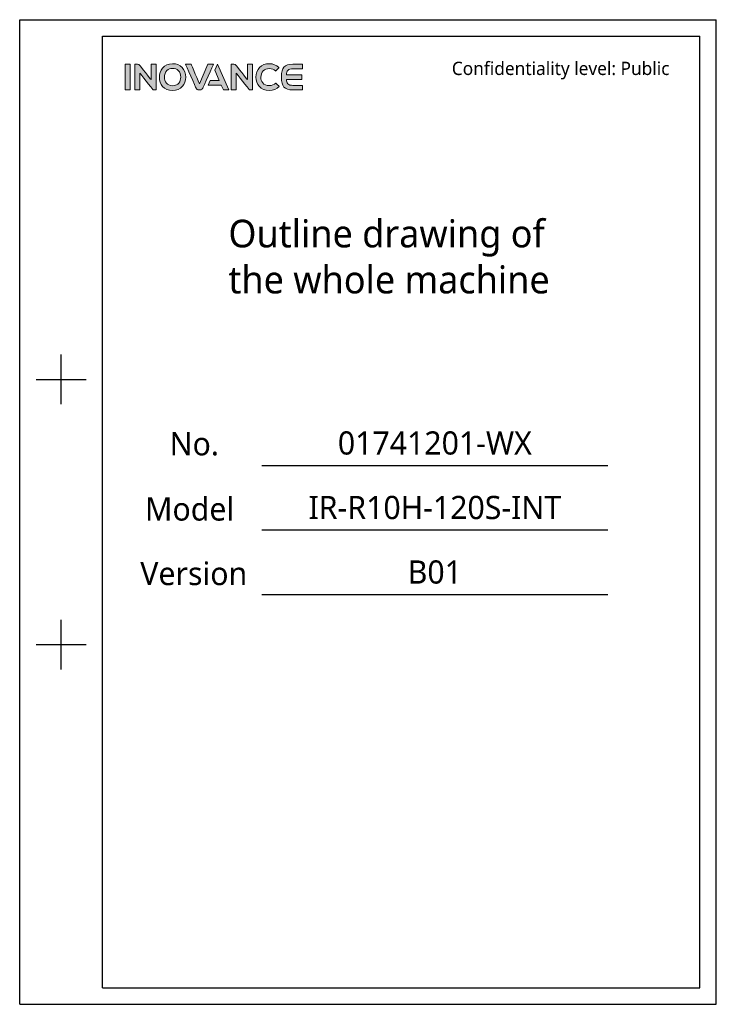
# Model space of a CAD drawing. Header units: millimetres. Extents: x 5828 to 6704, y 123 to 421.
# Tile 1 of 256: x 5828 to 6038, y 123 to 420. Entities that reach past the tile are written whole.
import ezdxf
from ezdxf.enums import TextEntityAlignment as Align

# ---------------------------------------------------------------- set-up
doc = ezdxf.new("R2010")
doc.units = ezdxf.units.MM
doc.layers.add('logo-蓝色', color=7, linetype='Continuous', true_color=0x008ccf)
doc.layers.add('模板', color=7, linetype='Continuous')
doc.styles.add('微软雅黑', font='msyh.ttc', dxfattribs={"height": 1.5})

# ---------------------------------------------------------------- blocks, each defined once
blk = doc.blocks.new('封面')
at = {"layer": 'logo-蓝色'}
h = blk.add_hatch(color=256, dxfattribs=at)
h.dxf.hatch_style = 1
edge = h.paths.add_edge_path(flags=16)
edge.add_spline(control_points=[(5872.44, 404.87), (5872.88, 405.32), (5873.47, 405.54), (5874.18, 405.54), (5874.18, 405.54), (5874.89, 405.54), (5875.47, 405.32), (5875.9, 404.88), (5875.9, 404.88), (5876.38, 404.4), (5876.64, 403.66), (5876.63, 402.87), (5876.63, 402.87), (5876.61, 401.63), (5875.95, 400.3), (5874.18, 400.3), (5874.18, 400.3), (5872.42, 400.3), (5871.75, 401.62), (5871.72, 402.85), (5871.72, 402.85), (5871.7, 403.64), (5871.96, 404.37), (5872.44, 404.87)], knot_values=[0, 0, 0, 0, 0.166667, 0.166667, 0.166667, 0.166667, 0.333333, 0.333333, 0.333333, 0.333333, 0.5, 0.5, 0.5, 0.5, 0.666667, 0.666667, 0.666667, 0.666667, 0.833333, 0.833333, 0.833333, 0.833333, 1, 1, 1, 1], degree=3, periodic=0)
edge = h.paths.add_edge_path()
edge.add_spline(control_points=[(5874.18, 406.95), (5871.45, 406.95), (5870.2, 404.84), (5870.2, 402.87), (5870.2, 402.87), (5870.2, 401.81), (5870.55, 400.83), (5871.17, 400.12), (5871.17, 400.12), (5871.88, 399.31), (5872.92, 398.89), (5874.18, 398.89), (5874.18, 398.89), (5875.43, 398.89), (5876.47, 399.32), (5877.17, 400.14), (5877.17, 400.14), (5877.79, 400.85), (5878.13, 401.83), (5878.15, 402.88), (5878.15, 402.88), (5878.16, 404.02), (5877.74, 405.11), (5877.01, 405.85), (5877.01, 405.85), (5876.3, 406.57), (5875.32, 406.95), (5874.18, 406.95)], knot_values=[0, 0, 0, 0, 0.142857, 0.142857, 0.142857, 0.142857, 0.285714, 0.285714, 0.285714, 0.285714, 0.428571, 0.428571, 0.428571, 0.428571, 0.571429, 0.571429, 0.571429, 0.571429, 0.714286, 0.714286, 0.714286, 0.714286, 0.857143, 0.857143, 0.857143, 0.857143, 1, 1, 1, 1], degree=3, periodic=0)
h = blk.add_hatch(color=256, dxfattribs=at)
h.dxf.hatch_style = 1
edge = h.paths.add_edge_path()
edge.add_spline(control_points=[(5905.25, 401.1), (5904.78, 400.63), (5904.06, 400.34), (5903.36, 400.34), (5903.36, 400.34), (5901.47, 400.34), (5900.79, 401.65), (5900.78, 402.88), (5900.78, 402.88), (5900.77, 403.61), (5901.04, 404.3), (5901.5, 404.78), (5901.5, 404.78), (5901.96, 405.24), (5902.6, 405.48), (5903.36, 405.48), (5903.36, 405.48), (5904.06, 405.48), (5904.7, 405.23), (5905.17, 404.77), (5905.17, 404.77), (5905.17, 404.77), (5905.2, 404.74), (5905.2, 404.74), (5905.2, 404.74), (5905.2, 404.74), (5906.23, 405.73), (5906.23, 405.73), (5906.23, 405.73), (5906.23, 405.73), (5906.2, 405.77), (5906.2, 405.77), (5906.2, 405.77), (5905.41, 406.54), (5904.43, 406.95), (5903.36, 406.95), (5903.36, 406.95), (5902.16, 406.95), (5901.14, 406.56), (5900.41, 405.83), (5900.41, 405.83), (5899.68, 405.09), (5899.26, 404.01), (5899.26, 402.87), (5899.26, 402.87), (5899.27, 401.8), (5899.62, 400.83), (5900.24, 400.13), (5900.24, 400.13), (5900.96, 399.32), (5902.04, 398.89), (5903.36, 398.89), (5903.36, 398.89), (5904.52, 398.89), (5905.53, 399.29), (5906.3, 400.04), (5906.3, 400.04), (5906.3, 400.04), (5906.33, 400.07), (5906.33, 400.07), (5906.33, 400.07), (5906.33, 400.07), (5905.28, 401.13), (5905.28, 401.13), (5905.28, 401.13), (5905.28, 401.13), (5905.25, 401.1), (5905.25, 401.1)], knot_values=[0, 0, 0, 0, 0.058824, 0.058824, 0.058824, 0.058824, 0.117647, 0.117647, 0.117647, 0.117647, 0.176471, 0.176471, 0.176471, 0.176471, 0.235294, 0.235294, 0.235294, 0.235294, 0.294118, 0.294118, 0.294118, 0.294118, 0.352941, 0.352941, 0.352941, 0.352941, 0.411765, 0.411765, 0.411765, 0.411765, 0.470588, 0.470588, 0.470588, 0.470588, 0.529412, 0.529412, 0.529412, 0.529412, 0.588235, 0.588235, 0.588235, 0.588235, 0.647059, 0.647059, 0.647059, 0.647059, 0.705882, 0.705882, 0.705882, 0.705882, 0.764706, 0.764706, 0.764706, 0.764706, 0.823529, 0.823529, 0.823529, 0.823529, 0.882353, 0.882353, 0.882353, 0.882353, 0.941176, 0.941176, 0.941176, 0.941176, 1, 1, 1, 1], degree=3, periodic=0)
h = blk.add_hatch(color=256, dxfattribs=at)
h.dxf.hatch_style = 1
edge = h.paths.add_edge_path()
edge.add_spline(control_points=[(5859.87, 399.05), (5859.87, 399.05), (5861.4, 399.05), (5861.4, 399.05), (5861.4, 399.05), (5861.4, 399.05), (5861.4, 406.79), (5861.4, 406.79), (5861.4, 406.79), (5861.4, 406.79), (5859.87, 406.79), (5859.87, 406.79), (5859.87, 406.79), (5859.87, 406.79), (5859.87, 399.05), (5859.87, 399.05)], knot_values=[0, 0, 0, 0, 0.25, 0.25, 0.25, 0.25, 0.5, 0.5, 0.5, 0.5, 0.75, 0.75, 0.75, 0.75, 1, 1, 1, 1], degree=3, periodic=1)
h = blk.add_hatch(color=256, dxfattribs=at)
h.dxf.hatch_style = 1
edge = h.paths.add_edge_path()
edge.add_spline(control_points=[(5867.67, 406.79), (5867.67, 406.79), (5867.67, 402.14), (5867.67, 402.14), (5867.67, 402.14), (5867.67, 402.14), (5864.26, 406.45), (5864.26, 406.45), (5864.26, 406.45), (5864.11, 406.65), (5863.87, 406.78), (5863.6, 406.78), (5863.6, 406.78), (5863.6, 406.78), (5862.76, 406.78), (5862.76, 406.78), (5862.76, 406.78), (5862.76, 406.78), (5862.76, 399.04), (5862.76, 399.04), (5862.76, 399.04), (5862.76, 399.04), (5864.3, 399.04), (5864.3, 399.04), (5864.3, 399.04), (5864.3, 399.04), (5864.3, 404.1), (5864.3, 404.1), (5864.3, 404.1), (5864.3, 404.1), (5868.13, 399.28), (5868.13, 399.28), (5868.13, 399.28), (5868.24, 399.14), (5868.41, 399.04), (5868.61, 399.04), (5868.61, 399.04), (5868.61, 399.04), (5869.21, 399.04), (5869.21, 399.04), (5869.21, 399.04), (5869.21, 399.04), (5869.21, 406.79), (5869.21, 406.79), (5869.21, 406.79), (5869.21, 406.79), (5867.67, 406.79), (5867.67, 406.79)], knot_values=[0, 0, 0, 0, 0.083333, 0.083333, 0.083333, 0.083333, 0.166667, 0.166667, 0.166667, 0.166667, 0.25, 0.25, 0.25, 0.25, 0.333333, 0.333333, 0.333333, 0.333333, 0.416667, 0.416667, 0.416667, 0.416667, 0.5, 0.5, 0.5, 0.5, 0.583333, 0.583333, 0.583333, 0.583333, 0.666667, 0.666667, 0.666667, 0.666667, 0.75, 0.75, 0.75, 0.75, 0.833333, 0.833333, 0.833333, 0.833333, 0.916667, 0.916667, 0.916667, 0.916667, 1, 1, 1, 1], degree=3, periodic=1)
h = blk.add_hatch(color=256, dxfattribs=at)
h.dxf.hatch_style = 1
edge = h.paths.add_edge_path()
edge.add_spline(control_points=[(5884.79, 406.79), (5884.79, 406.79), (5882.26, 400.87), (5882.26, 400.87), (5882.26, 400.87), (5882.26, 400.87), (5879.74, 406.79), (5879.74, 406.79), (5879.74, 406.79), (5879.74, 406.79), (5878.02, 406.79), (5878.02, 406.79), (5878.02, 406.79), (5878.02, 406.79), (5881.26, 399.55), (5881.26, 399.55), (5881.26, 399.55), (5881.39, 399.26), (5881.68, 399.05), (5882.02, 399.05), (5882.02, 399.05), (5882.02, 399.05), (5882.03, 399.05), (5882.03, 399.05), (5882.03, 399.05), (5882.03, 399.05), (5882.5, 399.05), (5882.5, 399.05), (5882.5, 399.05), (5882.5, 399.05), (5882.5, 399.05), (5882.5, 399.05), (5882.5, 399.05), (5882.84, 399.05), (5883.13, 399.26), (5883.26, 399.54), (5883.26, 399.54), (5883.26, 399.54), (5886.51, 406.79), (5886.51, 406.79), (5886.51, 406.79), (5886.51, 406.79), (5884.79, 406.79), (5884.79, 406.79)], knot_values=[0, 0, 0, 0, 0.090909, 0.090909, 0.090909, 0.090909, 0.181818, 0.181818, 0.181818, 0.181818, 0.272727, 0.272727, 0.272727, 0.272727, 0.363636, 0.363636, 0.363636, 0.363636, 0.454545, 0.454545, 0.454545, 0.454545, 0.545455, 0.545455, 0.545455, 0.545455, 0.636364, 0.636364, 0.636364, 0.636364, 0.727273, 0.727273, 0.727273, 0.727273, 0.818182, 0.818182, 0.818182, 0.818182, 0.909091, 0.909091, 0.909091, 0.909091, 1, 1, 1, 1], degree=3, periodic=1)
h = blk.add_hatch(color=256, dxfattribs=at)
h.dxf.hatch_style = 1
edge = h.paths.add_edge_path()
edge.add_spline(control_points=[(5887.7, 406.79), (5887.7, 406.79), (5886.9, 404.99), (5886.9, 404.99), (5886.9, 404.99), (5886.9, 404.99), (5888.23, 401.93), (5888.23, 401.93), (5888.23, 401.93), (5888.23, 401.93), (5885.53, 401.93), (5885.53, 401.93), (5885.53, 401.93), (5885.53, 401.93), (5884.88, 400.49), (5884.88, 400.49), (5884.88, 400.49), (5884.88, 400.49), (5888.85, 400.49), (5888.85, 400.49), (5888.85, 400.49), (5888.85, 400.49), (5889.5, 399.05), (5889.5, 399.05), (5889.5, 399.05), (5889.5, 399.05), (5891.17, 399.05), (5891.17, 399.05), (5891.17, 399.05), (5891.17, 399.05), (5887.7, 406.79), (5887.7, 406.79)], knot_values=[0, 0, 0, 0, 0.125, 0.125, 0.125, 0.125, 0.25, 0.25, 0.25, 0.25, 0.375, 0.375, 0.375, 0.375, 0.5, 0.5, 0.5, 0.5, 0.625, 0.625, 0.625, 0.625, 0.75, 0.75, 0.75, 0.75, 0.875, 0.875, 0.875, 0.875, 1, 1, 1, 1], degree=3, periodic=1)
h = blk.add_hatch(color=256, dxfattribs=at)
h.dxf.hatch_style = 1
edge = h.paths.add_edge_path()
edge.add_spline(control_points=[(5896.72, 406.79), (5896.72, 406.79), (5896.72, 402.14), (5896.72, 402.14), (5896.72, 402.14), (5896.72, 402.14), (5893.31, 406.45), (5893.31, 406.45), (5893.31, 406.45), (5893.16, 406.65), (5892.92, 406.78), (5892.65, 406.78), (5892.65, 406.78), (5892.65, 406.78), (5891.81, 406.78), (5891.81, 406.78), (5891.81, 406.78), (5891.81, 406.78), (5891.81, 399.04), (5891.81, 399.04), (5891.81, 399.04), (5891.81, 399.04), (5893.35, 399.04), (5893.35, 399.04), (5893.35, 399.04), (5893.35, 399.04), (5893.35, 404.1), (5893.35, 404.1), (5893.35, 404.1), (5893.35, 404.1), (5897.18, 399.28), (5897.18, 399.28), (5897.18, 399.28), (5897.29, 399.14), (5897.46, 399.04), (5897.66, 399.04), (5897.66, 399.04), (5897.66, 399.04), (5898.26, 399.04), (5898.26, 399.04), (5898.26, 399.04), (5898.26, 399.04), (5898.26, 406.79), (5898.26, 406.79), (5898.26, 406.79), (5898.26, 406.79), (5896.72, 406.79), (5896.72, 406.79)], knot_values=[0, 0, 0, 0, 0.083333, 0.083333, 0.083333, 0.083333, 0.166667, 0.166667, 0.166667, 0.166667, 0.25, 0.25, 0.25, 0.25, 0.333333, 0.333333, 0.333333, 0.333333, 0.416667, 0.416667, 0.416667, 0.416667, 0.5, 0.5, 0.5, 0.5, 0.583333, 0.583333, 0.583333, 0.583333, 0.666667, 0.666667, 0.666667, 0.666667, 0.75, 0.75, 0.75, 0.75, 0.833333, 0.833333, 0.833333, 0.833333, 0.916667, 0.916667, 0.916667, 0.916667, 1, 1, 1, 1], degree=3, periodic=1)
h = blk.add_hatch(color=256, dxfattribs=at)
h.dxf.hatch_style = 1
edge = h.paths.add_edge_path()
edge.add_spline(control_points=[(5910.47, 405.44), (5910.47, 405.44), (5913.37, 405.44), (5913.37, 405.44), (5913.37, 405.44), (5913.37, 405.44), (5913.37, 406.79), (5913.37, 406.79), (5913.37, 406.79), (5913.37, 406.79), (5910.44, 406.79), (5910.44, 406.79), (5910.44, 406.79), (5907.74, 406.79), (5907, 405.75), (5907, 403.01), (5907, 403.01), (5907, 403.01), (5907, 402.92), (5907, 402.92), (5907, 402.92), (5907, 402.92), (5907, 402.92), (5907, 402.92), (5907, 402.92), (5907, 402.92), (5907, 402.91), (5907, 402.91), (5907, 402.91), (5907, 402.91), (5907, 402.91), (5907, 402.91), (5907, 402.91), (5907, 402.91), (5907, 402.82), (5907, 402.82), (5907, 402.82), (5907, 400.08), (5907.74, 399.05), (5910.44, 399.05), (5910.44, 399.05), (5910.44, 399.05), (5913.37, 399.05), (5913.37, 399.05), (5913.37, 399.05), (5913.37, 399.05), (5913.37, 400.4), (5913.37, 400.4), (5913.37, 400.4), (5913.37, 400.4), (5910.47, 400.4), (5910.47, 400.4), (5910.47, 400.4), (5909.76, 400.4), (5909.22, 400.52), (5908.9, 400.9), (5908.9, 400.9), (5908.64, 401.19), (5908.52, 401.66), (5908.49, 402.2), (5908.49, 402.2), (5908.49, 402.2), (5913.11, 402.2), (5913.11, 402.2), (5913.11, 402.2), (5913.11, 402.2), (5913.11, 402.92), (5913.11, 402.92), (5913.11, 402.92), (5913.11, 402.92), (5913.11, 403.64), (5913.11, 403.64), (5913.11, 403.64), (5913.11, 403.64), (5908.49, 403.64), (5908.49, 403.64), (5908.49, 403.64), (5908.52, 404.17), (5908.64, 404.64), (5908.9, 404.94), (5908.9, 404.94), (5909.22, 405.31), (5909.76, 405.44), (5910.47, 405.44)], knot_values=[0, 0, 0, 0, 0.047619, 0.047619, 0.047619, 0.047619, 0.095238, 0.095238, 0.095238, 0.095238, 0.142857, 0.142857, 0.142857, 0.142857, 0.190476, 0.190476, 0.190476, 0.190476, 0.238095, 0.238095, 0.238095, 0.238095, 0.285714, 0.285714, 0.285714, 0.285714, 0.333333, 0.333333, 0.333333, 0.333333, 0.380952, 0.380952, 0.380952, 0.380952, 0.428571, 0.428571, 0.428571, 0.428571, 0.47619, 0.47619, 0.47619, 0.47619, 0.52381, 0.52381, 0.52381, 0.52381, 0.571429, 0.571429, 0.571429, 0.571429, 0.619048, 0.619048, 0.619048, 0.619048, 0.666667, 0.666667, 0.666667, 0.666667, 0.714286, 0.714286, 0.714286, 0.714286, 0.761905, 0.761905, 0.761905, 0.761905, 0.809524, 0.809524, 0.809524, 0.809524, 0.857143, 0.857143, 0.857143, 0.857143, 0.904762, 0.904762, 0.904762, 0.904762, 0.952381, 0.952381, 0.952381, 0.952381, 1, 1, 1, 1], degree=3, periodic=0)
at = {"linetype": 'Continuous'}
for p, q in [((5828.08, 420.22), (6038.08, 420.22)), ((5828.08, 123.22), (5828.08, 420.22)), ((6038.08, 123.22), (6038.08, 420.22)), ((5853.08, 415.22), (6033.08, 415.22)), ((5853.08, 128.22), (5853.08, 415.22)), ((6033.08, 128.22), (6033.08, 415.22)), ((5840.58, 304.22), (5840.58, 319.22)), ((5833.08, 311.72), (5848.08, 311.72)), ((5901.11, 285.78), (6005.35, 285.78)), ((5901.11, 266.32), (6005.35, 266.32)), ((5901.11, 246.85), (6005.35, 246.85)), ((5840.58, 224.22), (5840.58, 239.22)), ((5833.08, 231.72), (5848.08, 231.72)), ((5853.08, 128.22), (6033.08, 128.22)), ((5828.08, 123.22), (6038.08, 123.22))]:
    blk.add_line(p, q, dxfattribs=at)
at = {"layer": 'logo-蓝色', "lineweight": 9}
for points in [[(5874.18, 406.95), (5871.45, 406.95), (5870.2, 404.84), (5870.2, 402.87)], [(5867.67, 406.79), (5867.67, 406.79), (5867.67, 402.14), (5867.67, 402.14)], [(5872.44, 404.87), (5872.88, 405.32), (5873.47, 405.54), (5874.18, 405.54)], [(5884.79, 406.79), (5884.79, 406.79), (5882.26, 400.87), (5882.26, 400.87)], [(5887.7, 406.79), (5887.7, 406.79), (5886.9, 404.99), (5886.9, 404.99)], [(5896.72, 406.79), (5896.72, 406.79), (5896.72, 402.14), (5896.72, 402.14)], [(5910.47, 405.44), (5910.47, 405.44), (5913.37, 405.44), (5913.37, 405.44)], [(5859.87, 399.05), (5859.87, 399.05), (5861.4, 399.05), (5861.4, 399.05)]]:
    blk.add_open_spline(points, degree=3, dxfattribs=at)
for points, knots in [([(5877.01, 405.85), (5877.01, 405.85), (5876.3, 406.57), (5875.32, 406.95), (5874.18, 406.95)], [0.8571429, 0.8571429, 0.8571429, 0.8571429, 0.8571429, 1, 1, 1, 1]), ([(5906.2, 405.77), (5906.2, 405.77), (5905.41, 406.54), (5904.43, 406.95), (5903.36, 406.95), (5903.36, 406.95), (5902.16, 406.95), (5901.14, 406.56), (5900.41, 405.83)], [0.4705882, 0.4705882, 0.4705882, 0.4705882, 0.4705882, 0.5294118, 0.5294118, 0.5294118, 0.5294118, 0.5882353, 0.5882353, 0.5882353, 0.5882353]), ([(5861.4, 406.79), (5861.4, 406.79), (5861.4, 406.79), (5859.87, 406.79), (5859.87, 406.79)], [0.5, 0.5, 0.5, 0.5, 0.5, 0.75, 0.75, 0.75, 0.75]), ([(5859.87, 406.79), (5859.87, 406.79), (5859.87, 406.79), (5859.87, 399.05), (5859.87, 399.05)], [0.75, 0.75, 0.75, 0.75, 0.75, 1, 1, 1, 1]), ([(5861.4, 399.05), (5861.4, 399.05), (5861.4, 399.05), (5861.4, 406.79), (5861.4, 406.79)], [0.25, 0.25, 0.25, 0.25, 0.25, 0.5, 0.5, 0.5, 0.5]), ([(5863.6, 406.78), (5863.6, 406.78), (5863.6, 406.78), (5862.76, 406.78), (5862.76, 406.78)], [0.25, 0.25, 0.25, 0.25, 0.25000001, 0.33333333, 0.33333333, 0.33333333, 0.33333333]), ([(5862.76, 406.78), (5862.76, 406.78), (5862.76, 406.78), (5862.76, 399.04), (5862.76, 399.04)], [0.33333333, 0.33333333, 0.33333333, 0.33333333, 0.33333334, 0.41666667, 0.41666667, 0.41666667, 0.41666667]), ([(5864.26, 406.45), (5864.26, 406.45), (5864.11, 406.65), (5863.87, 406.78), (5863.6, 406.78)], [0.16666667, 0.16666667, 0.16666667, 0.16666667, 0.16666668, 0.25, 0.25, 0.25, 0.25]), ([(5867.67, 402.14), (5867.67, 402.14), (5867.67, 402.14), (5864.26, 406.45), (5864.26, 406.45)], [0.08333333, 0.08333333, 0.08333333, 0.08333333, 0.08333334, 0.16666667, 0.16666667, 0.16666667, 0.16666667]), ([(5864.3, 399.04), (5864.3, 399.04), (5864.3, 399.04), (5864.3, 404.1), (5864.3, 404.1)], [0.5, 0.5, 0.5, 0.5, 0.50000001, 0.58333333, 0.58333333, 0.58333333, 0.58333333]), ([(5864.3, 404.1), (5864.3, 404.1), (5864.3, 404.1), (5868.13, 399.28), (5868.13, 399.28)], [0.58333333, 0.58333333, 0.58333333, 0.58333333, 0.58333334, 0.66666667, 0.66666667, 0.66666667, 0.66666667]), ([(5869.21, 406.79), (5869.21, 406.79), (5869.21, 406.79), (5867.67, 406.79), (5867.67, 406.79)], [0.91666667, 0.91666667, 0.91666667, 0.91666667, 0.91666668, 1, 1, 1, 1]), ([(5869.21, 399.04), (5869.21, 399.04), (5869.21, 399.04), (5869.21, 406.79), (5869.21, 406.79)], [0.83333333, 0.83333333, 0.83333333, 0.83333333, 0.83333334, 0.91666667, 0.91666667, 0.91666667, 0.91666667]), ([(5871.72, 402.85), (5871.72, 402.85), (5871.7, 403.64), (5871.96, 404.37), (5872.44, 404.87)], [0.8333333, 0.8333333, 0.8333333, 0.8333333, 0.8333333, 1, 1, 1, 1]), ([(5874.18, 405.54), (5874.18, 405.54), (5874.89, 405.54), (5875.47, 405.32), (5875.9, 404.88)], [0.1666667, 0.1666667, 0.1666667, 0.1666667, 0.1666667, 0.3333333, 0.3333333, 0.3333333, 0.3333333]), ([(5875.9, 404.88), (5875.9, 404.88), (5876.38, 404.4), (5876.64, 403.66), (5876.63, 402.87)], [0.3333333, 0.3333333, 0.3333333, 0.3333333, 0.3333333, 0.5, 0.5, 0.5, 0.5]), ([(5878.15, 402.88), (5878.15, 402.88), (5878.16, 404.02), (5877.74, 405.11), (5877.01, 405.85)], [0.7142857, 0.7142857, 0.7142857, 0.7142857, 0.7142857, 0.8571429, 0.8571429, 0.8571429, 0.8571429]), ([(5879.74, 406.79), (5879.74, 406.79), (5879.74, 406.79), (5878.02, 406.79), (5878.02, 406.79)], [0.18181818, 0.18181818, 0.18181818, 0.18181818, 0.18181819, 0.27272727, 0.27272727, 0.27272727, 0.27272727]), ([(5878.02, 406.79), (5878.02, 406.79), (5878.02, 406.79), (5881.26, 399.55), (5881.26, 399.55)], [0.27272727, 0.27272727, 0.27272727, 0.27272727, 0.27272728, 0.36363636, 0.36363636, 0.36363636, 0.36363636]), ([(5882.26, 400.87), (5882.26, 400.87), (5882.26, 400.87), (5879.74, 406.79), (5879.74, 406.79)], [0.09090909, 0.09090909, 0.09090909, 0.09090909, 0.0909091, 0.18181818, 0.18181818, 0.18181818, 0.18181818]), ([(5883.26, 399.54), (5883.26, 399.54), (5883.26, 399.54), (5886.51, 406.79), (5886.51, 406.79)], [0.81818182, 0.81818182, 0.81818182, 0.81818182, 0.81818183, 0.90909091, 0.90909091, 0.90909091, 0.90909091]), ([(5886.51, 406.79), (5886.51, 406.79), (5886.51, 406.79), (5884.79, 406.79), (5884.79, 406.79)], [0.90909091, 0.90909091, 0.90909091, 0.90909091, 0.90909092, 1, 1, 1, 1]), ([(5886.9, 404.99), (5886.9, 404.99), (5886.9, 404.99), (5888.23, 401.93), (5888.23, 401.93)], [0.125, 0.125, 0.125, 0.125, 0.125, 0.25, 0.25, 0.25, 0.25]), ([(5891.17, 399.05), (5891.17, 399.05), (5891.17, 399.05), (5887.7, 406.79), (5887.7, 406.79)], [0.875, 0.875, 0.875, 0.875, 0.875, 1, 1, 1, 1]), ([(5892.65, 406.78), (5892.65, 406.78), (5892.65, 406.78), (5891.81, 406.78), (5891.81, 406.78)], [0.25, 0.25, 0.25, 0.25, 0.25000001, 0.33333333, 0.33333333, 0.33333333, 0.33333333]), ([(5891.81, 406.78), (5891.81, 406.78), (5891.81, 406.78), (5891.81, 399.04), (5891.81, 399.04)], [0.33333333, 0.33333333, 0.33333333, 0.33333333, 0.33333334, 0.41666667, 0.41666667, 0.41666667, 0.41666667]), ([(5893.31, 406.45), (5893.31, 406.45), (5893.16, 406.65), (5892.92, 406.78), (5892.65, 406.78)], [0.16666667, 0.16666667, 0.16666667, 0.16666667, 0.16666668, 0.25, 0.25, 0.25, 0.25]), ([(5896.72, 402.14), (5896.72, 402.14), (5896.72, 402.14), (5893.31, 406.45), (5893.31, 406.45)], [0.08333333, 0.08333333, 0.08333333, 0.08333333, 0.08333334, 0.16666667, 0.16666667, 0.16666667, 0.16666667]), ([(5893.35, 399.04), (5893.35, 399.04), (5893.35, 399.04), (5893.35, 404.1), (5893.35, 404.1)], [0.5, 0.5, 0.5, 0.5, 0.50000001, 0.58333333, 0.58333333, 0.58333333, 0.58333333]), ([(5893.35, 404.1), (5893.35, 404.1), (5893.35, 404.1), (5897.18, 399.28), (5897.18, 399.28)], [0.58333333, 0.58333333, 0.58333333, 0.58333333, 0.58333334, 0.66666667, 0.66666667, 0.66666667, 0.66666667]), ([(5898.26, 406.79), (5898.26, 406.79), (5898.26, 406.79), (5896.72, 406.79), (5896.72, 406.79)], [0.91666667, 0.91666667, 0.91666667, 0.91666667, 0.91666668, 1, 1, 1, 1]), ([(5898.26, 399.04), (5898.26, 399.04), (5898.26, 399.04), (5898.26, 406.79), (5898.26, 406.79)], [0.83333333, 0.83333333, 0.83333333, 0.83333333, 0.83333334, 0.91666667, 0.91666667, 0.91666667, 0.91666667]), ([(5900.41, 405.83), (5900.41, 405.83), (5899.68, 405.09), (5899.26, 404.01), (5899.26, 402.87)], [0.58823529, 0.58823529, 0.58823529, 0.58823529, 0.5882353, 0.64705882, 0.64705882, 0.64705882, 0.64705882]), ([(5900.78, 402.88), (5900.78, 402.88), (5900.77, 403.61), (5901.04, 404.3), (5901.5, 404.78)], [0.11764706, 0.11764706, 0.11764706, 0.11764706, 0.11764707, 0.17647059, 0.17647059, 0.17647059, 0.17647059]), ([(5901.5, 404.78), (5901.5, 404.78), (5901.96, 405.24), (5902.6, 405.48), (5903.36, 405.48)], [0.17647059, 0.17647059, 0.17647059, 0.17647059, 0.1764706, 0.23529412, 0.23529412, 0.23529412, 0.23529412]), ([(5903.36, 405.48), (5903.36, 405.48), (5904.06, 405.48), (5904.7, 405.23), (5905.17, 404.77)], [0.23529412, 0.23529412, 0.23529412, 0.23529412, 0.23529413, 0.29411765, 0.29411765, 0.29411765, 0.29411765]), ([(5905.17, 404.77), (5905.17, 404.77), (5905.17, 404.77), (5905.2, 404.74), (5905.2, 404.74)], [0.29411765, 0.29411765, 0.29411765, 0.29411765, 0.29411766, 0.35294118, 0.35294118, 0.35294118, 0.35294118]), ([(5905.2, 404.74), (5905.2, 404.74), (5905.2, 404.74), (5906.23, 405.73), (5906.23, 405.73)], [0.35294118, 0.35294118, 0.35294118, 0.35294118, 0.35294119, 0.41176471, 0.41176471, 0.41176471, 0.41176471]), ([(5906.23, 405.73), (5906.23, 405.73), (5906.23, 405.73), (5906.2, 405.77), (5906.2, 405.77)], [0.41176471, 0.41176471, 0.41176471, 0.41176471, 0.41176472, 0.47058824, 0.47058824, 0.47058824, 0.47058824]), ([(5910.44, 406.79), (5910.44, 406.79), (5907.74, 406.79), (5907, 405.75), (5907, 403.01)], [0.14285714, 0.14285714, 0.14285714, 0.14285714, 0.14285715, 0.19047619, 0.19047619, 0.19047619, 0.19047619]), ([(5908.49, 403.64), (5908.49, 403.64), (5908.52, 404.17), (5908.64, 404.64), (5908.9, 404.94)], [0.9047619, 0.9047619, 0.9047619, 0.9047619, 0.90476191, 0.95238095, 0.95238095, 0.95238095, 0.95238095]), ([(5908.9, 404.94), (5908.9, 404.94), (5909.22, 405.31), (5909.76, 405.44), (5910.47, 405.44)], [0.95238095, 0.95238095, 0.95238095, 0.95238095, 0.95238096, 1, 1, 1, 1]), ([(5913.37, 406.79), (5913.37, 406.79), (5913.37, 406.79), (5910.44, 406.79), (5910.44, 406.79)], [0.0952381, 0.0952381, 0.0952381, 0.0952381, 0.09523811, 0.14285714, 0.14285714, 0.14285714, 0.14285714]), ([(5913.37, 405.44), (5913.37, 405.44), (5913.37, 405.44), (5913.37, 406.79), (5913.37, 406.79)], [0.04761905, 0.04761905, 0.04761905, 0.04761905, 0.04761906, 0.0952381, 0.0952381, 0.0952381, 0.0952381]), ([(5870.2, 402.87), (5870.2, 402.87), (5870.2, 401.81), (5870.55, 400.83), (5871.17, 400.12)], [0.1428571, 0.1428571, 0.1428571, 0.1428571, 0.1428572, 0.2857143, 0.2857143, 0.2857143, 0.2857143]), ([(5876.63, 402.87), (5876.63, 402.87), (5876.61, 401.63), (5875.95, 400.3), (5874.18, 400.3), (5874.18, 400.3), (5872.42, 400.3), (5871.75, 401.62), (5871.72, 402.85)], [0.5, 0.5, 0.5, 0.5, 0.5, 0.6666667, 0.6666667, 0.6666667, 0.6666667, 0.8333333, 0.8333333, 0.8333333, 0.8333333]), ([(5877.17, 400.14), (5877.17, 400.14), (5877.79, 400.85), (5878.13, 401.83), (5878.15, 402.88)], [0.5714286, 0.5714286, 0.5714286, 0.5714286, 0.5714286, 0.7142857, 0.7142857, 0.7142857, 0.7142857]), ([(5885.53, 401.93), (5885.53, 401.93), (5885.53, 401.93), (5884.88, 400.49), (5884.88, 400.49)], [0.375, 0.375, 0.375, 0.375, 0.375, 0.5, 0.5, 0.5, 0.5]), ([(5888.23, 401.93), (5888.23, 401.93), (5888.23, 401.93), (5885.53, 401.93), (5885.53, 401.93)], [0.25, 0.25, 0.25, 0.25, 0.25, 0.375, 0.375, 0.375, 0.375]), ([(5899.26, 402.87), (5899.26, 402.87), (5899.27, 401.8), (5899.62, 400.83), (5900.24, 400.13)], [0.64705882, 0.64705882, 0.64705882, 0.64705882, 0.64705883, 0.70588235, 0.70588235, 0.70588235, 0.70588235]), ([(5905.25, 401.1), (5904.78, 400.63), (5904.06, 400.34), (5903.36, 400.34), (5903.36, 400.34), (5901.47, 400.34), (5900.79, 401.65), (5900.78, 402.88)], [0, 0, 0, 0, 0.0588235, 0.0588235, 0.0588235, 0.0588235, 0.1176471, 0.1176471, 0.1176471, 0.1176471]), ([(5905.28, 401.13), (5905.28, 401.13), (5905.28, 401.13), (5905.25, 401.1), (5905.25, 401.1)], [0.94117647, 0.94117647, 0.94117647, 0.94117647, 0.94117648, 1, 1, 1, 1]), ([(5906.33, 400.07), (5906.33, 400.07), (5906.33, 400.07), (5905.28, 401.13), (5905.28, 401.13)], [0.88235294, 0.88235294, 0.88235294, 0.88235294, 0.88235295, 0.94117647, 0.94117647, 0.94117647, 0.94117647]), ([(5907, 403.01), (5907, 403.01), (5907, 403.01), (5907, 402.92), (5907, 402.92)], [0.19047619, 0.19047619, 0.19047619, 0.19047619, 0.1904762, 0.23809524, 0.23809524, 0.23809524, 0.23809524]), ([(5907, 402.92), (5907, 402.92), (5907, 402.92), (5907, 402.92), (5907, 402.92)], [0.23809524, 0.23809524, 0.23809524, 0.23809524, 0.23809525, 0.28571429, 0.28571429, 0.28571429, 0.28571429]), ([(5907, 402.92), (5907, 402.92), (5907, 402.92), (5907, 402.91), (5907, 402.91)], [0.28571429, 0.28571429, 0.28571429, 0.28571429, 0.2857143, 0.33333333, 0.33333333, 0.33333333, 0.33333333]), ([(5907, 402.91), (5907, 402.91), (5907, 402.91), (5907, 402.91), (5907, 402.91)], [0.33333333, 0.33333333, 0.33333333, 0.33333333, 0.33333334, 0.38095238, 0.38095238, 0.38095238, 0.38095238]), ([(5907, 402.91), (5907, 402.91), (5907, 402.91), (5907, 402.82), (5907, 402.82)], [0.38095238, 0.38095238, 0.38095238, 0.38095238, 0.38095239, 0.42857143, 0.42857143, 0.42857143, 0.42857143]), ([(5907, 402.82), (5907, 402.82), (5907, 400.08), (5907.74, 399.05), (5910.44, 399.05)], [0.42857143, 0.42857143, 0.42857143, 0.42857143, 0.42857144, 0.47619048, 0.47619048, 0.47619048, 0.47619048]), ([(5913.11, 403.64), (5913.11, 403.64), (5913.11, 403.64), (5908.49, 403.64), (5908.49, 403.64)], [0.85714286, 0.85714286, 0.85714286, 0.85714286, 0.85714287, 0.9047619, 0.9047619, 0.9047619, 0.9047619]), ([(5908.9, 400.9), (5908.9, 400.9), (5908.64, 401.19), (5908.52, 401.66), (5908.49, 402.2)], [0.66666667, 0.66666667, 0.66666667, 0.66666667, 0.66666668, 0.71428571, 0.71428571, 0.71428571, 0.71428571]), ([(5908.49, 402.2), (5908.49, 402.2), (5908.49, 402.2), (5913.11, 402.2), (5913.11, 402.2)], [0.71428571, 0.71428571, 0.71428571, 0.71428571, 0.71428572, 0.76190476, 0.76190476, 0.76190476, 0.76190476]), ([(5913.11, 402.92), (5913.11, 402.92), (5913.11, 402.92), (5913.11, 403.64), (5913.11, 403.64)], [0.80952381, 0.80952381, 0.80952381, 0.80952381, 0.80952382, 0.85714286, 0.85714286, 0.85714286, 0.85714286]), ([(5913.11, 402.2), (5913.11, 402.2), (5913.11, 402.2), (5913.11, 402.92), (5913.11, 402.92)], [0.76190476, 0.76190476, 0.76190476, 0.76190476, 0.76190477, 0.80952381, 0.80952381, 0.80952381, 0.80952381]), ([(5862.76, 399.04), (5862.76, 399.04), (5862.76, 399.04), (5864.3, 399.04), (5864.3, 399.04)], [0.41666667, 0.41666667, 0.41666667, 0.41666667, 0.41666668, 0.5, 0.5, 0.5, 0.5]), ([(5868.13, 399.28), (5868.13, 399.28), (5868.24, 399.14), (5868.41, 399.04), (5868.61, 399.04)], [0.66666667, 0.66666667, 0.66666667, 0.66666667, 0.66666668, 0.75, 0.75, 0.75, 0.75]), ([(5868.61, 399.04), (5868.61, 399.04), (5868.61, 399.04), (5869.21, 399.04), (5869.21, 399.04)], [0.75, 0.75, 0.75, 0.75, 0.75000001, 0.83333333, 0.83333333, 0.83333333, 0.83333333]), ([(5871.17, 400.12), (5871.17, 400.12), (5871.88, 399.31), (5872.92, 398.89), (5874.18, 398.89)], [0.2857143, 0.2857143, 0.2857143, 0.2857143, 0.2857143, 0.4285714, 0.4285714, 0.4285714, 0.4285714]), ([(5874.18, 398.89), (5874.18, 398.89), (5875.43, 398.89), (5876.47, 399.32), (5877.17, 400.14)], [0.4285714, 0.4285714, 0.4285714, 0.4285714, 0.4285714, 0.5714286, 0.5714286, 0.5714286, 0.5714286]), ([(5881.26, 399.55), (5881.26, 399.55), (5881.39, 399.26), (5881.68, 399.05), (5882.02, 399.05)], [0.36363636, 0.36363636, 0.36363636, 0.36363636, 0.36363637, 0.45454545, 0.45454545, 0.45454545, 0.45454545]), ([(5882.02, 399.05), (5882.02, 399.05), (5882.02, 399.05), (5882.03, 399.05), (5882.03, 399.05)], [0.45454545, 0.45454545, 0.45454545, 0.45454545, 0.45454546, 0.54545455, 0.54545455, 0.54545455, 0.54545455]), ([(5882.03, 399.05), (5882.03, 399.05), (5882.03, 399.05), (5882.5, 399.05), (5882.5, 399.05)], [0.54545455, 0.54545455, 0.54545455, 0.54545455, 0.54545456, 0.63636364, 0.63636364, 0.63636364, 0.63636364]), ([(5882.5, 399.05), (5882.5, 399.05), (5882.84, 399.05), (5883.13, 399.26), (5883.26, 399.54)], [0.72727273, 0.72727273, 0.72727273, 0.72727273, 0.72727274, 0.81818182, 0.81818182, 0.81818182, 0.81818182]), ([(5882.5, 399.05), (5882.5, 399.05), (5882.5, 399.05), (5882.5, 399.05), (5882.5, 399.05)], [0.63636364, 0.63636364, 0.63636364, 0.63636364, 0.63636365, 0.72727273, 0.72727273, 0.72727273, 0.72727273]), ([(5884.88, 400.49), (5884.88, 400.49), (5884.88, 400.49), (5888.85, 400.49), (5888.85, 400.49)], [0.5, 0.5, 0.5, 0.5, 0.5, 0.625, 0.625, 0.625, 0.625]), ([(5888.85, 400.49), (5888.85, 400.49), (5888.85, 400.49), (5889.5, 399.05), (5889.5, 399.05)], [0.625, 0.625, 0.625, 0.625, 0.625, 0.75, 0.75, 0.75, 0.75]), ([(5889.5, 399.05), (5889.5, 399.05), (5889.5, 399.05), (5891.17, 399.05), (5891.17, 399.05)], [0.75, 0.75, 0.75, 0.75, 0.75, 0.875, 0.875, 0.875, 0.875]), ([(5891.81, 399.04), (5891.81, 399.04), (5891.81, 399.04), (5893.35, 399.04), (5893.35, 399.04)], [0.41666667, 0.41666667, 0.41666667, 0.41666667, 0.41666668, 0.5, 0.5, 0.5, 0.5]), ([(5897.18, 399.28), (5897.18, 399.28), (5897.29, 399.14), (5897.46, 399.04), (5897.66, 399.04)], [0.66666667, 0.66666667, 0.66666667, 0.66666667, 0.66666668, 0.75, 0.75, 0.75, 0.75]), ([(5897.66, 399.04), (5897.66, 399.04), (5897.66, 399.04), (5898.26, 399.04), (5898.26, 399.04)], [0.75, 0.75, 0.75, 0.75, 0.75000001, 0.83333333, 0.83333333, 0.83333333, 0.83333333]), ([(5900.24, 400.13), (5900.24, 400.13), (5900.96, 399.32), (5902.04, 398.89), (5903.36, 398.89), (5903.36, 398.89), (5904.52, 398.89), (5905.53, 399.29), (5906.3, 400.04)], [0.7058824, 0.7058824, 0.7058824, 0.7058824, 0.7058824, 0.7647059, 0.7647059, 0.7647059, 0.7647059, 0.8235294, 0.8235294, 0.8235294, 0.8235294]), ([(5906.3, 400.04), (5906.3, 400.04), (5906.3, 400.04), (5906.33, 400.07), (5906.33, 400.07)], [0.82352941, 0.82352941, 0.82352941, 0.82352941, 0.82352942, 0.88235294, 0.88235294, 0.88235294, 0.88235294]), ([(5913.37, 400.4), (5913.37, 400.4), (5913.37, 400.4), (5910.47, 400.4), (5910.47, 400.4), (5910.47, 400.4), (5909.76, 400.4), (5909.22, 400.52), (5908.9, 400.9)], [0.57142857, 0.57142857, 0.57142857, 0.57142857, 0.57142858, 0.61904762, 0.61904762, 0.61904762, 0.61904763, 0.66666667, 0.66666667, 0.66666667, 0.66666667]), ([(5910.44, 399.05), (5910.44, 399.05), (5910.44, 399.05), (5913.37, 399.05), (5913.37, 399.05)], [0.47619048, 0.47619048, 0.47619048, 0.47619048, 0.47619049, 0.52380952, 0.52380952, 0.52380952, 0.52380952]), ([(5913.37, 399.05), (5913.37, 399.05), (5913.37, 399.05), (5913.37, 400.4), (5913.37, 400.4)], [0.52380952, 0.52380952, 0.52380952, 0.52380952, 0.52380953, 0.57142857, 0.57142857, 0.57142857, 0.57142857])]:
    blk.add_open_spline(points, degree=3, knots=knots, dxfattribs=at)
at = {"linetype": 'Continuous', "style": '微软雅黑'}
for s, height, p in [('Confidentiality level: Public', 4, (5958.35, 403.53)), ('No.', 7, (5873.26, 288.81)), ('Model', 7, (5865.86, 269.13)), ('Version', 7, (5864.43, 249.67))]:
    blk.add_text(s, height=height, dxfattribs=at).set_placement(p)
at = {"insert": (5890.99, 359.87), "char_height": 8.331, "width": 109.3343, "attachment_point": 1, "style": '微软雅黑'}
blk.add_mtext('Outline drawing of the whole machine', dxfattribs=at)
at = {"linetype": 'Continuous', "lineweight": 0, "ltscale": 0.3, "style": '微软雅黑'}
for tag, p in [('编码', (5953.23, 292.55)), ('产品型号', (5953.23, 273.09)), ('版本号', (5953.23, 253.63))]:
    blk.add_attdef(tag, text='', height=7, dxfattribs=at).set_placement(p, align=Align.MIDDLE)

msp = doc.modelspace()

# ---------------------------------------------------------------- block references
at = {"layer": '模板'}
msp.add_blockref('封面', (0, 0), dxfattribs=at).add_auto_attribs({'产品型号': 'IR-R10H-120S-INT', '编码': '01741201-WX', '版本号': 'B01'})

doc.saveas('drawing.dxf')
